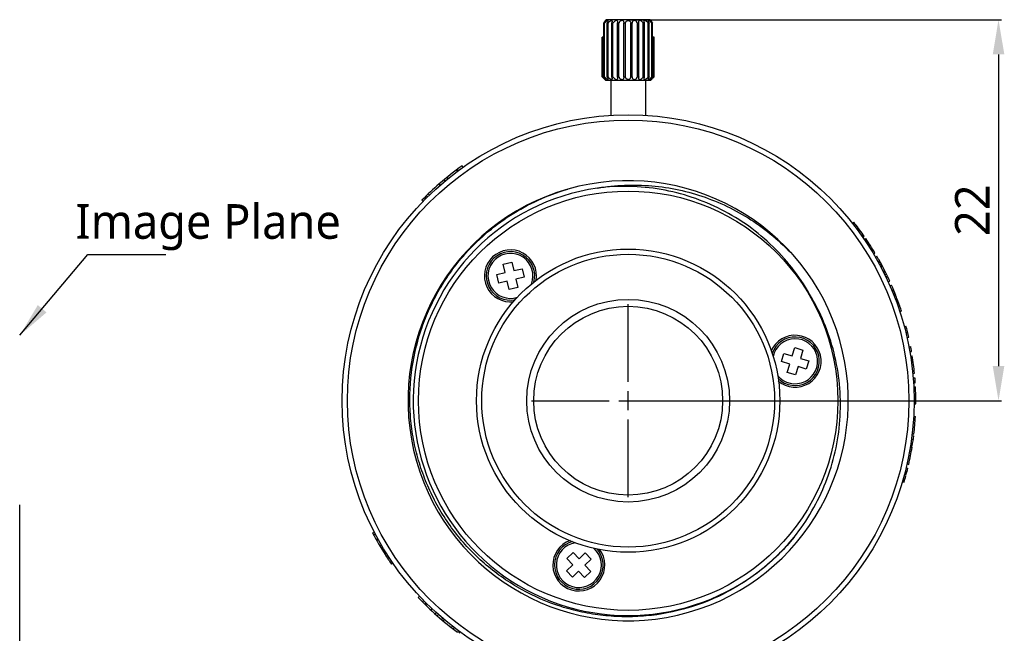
# Model space of a CAD drawing. Extents: x 797 to 936, y -37 to 31.
# Tile 6 of 6: x 879 to 936, y -13 to 22. Entities that reach past the tile are written whole.
import ezdxf
from ezdxf.lldxf.tags import DXFTag

# ---------------------------------------------------------------- set-up
doc = ezdxf.new("R2010")
doc.units = 0
doc.header["$LTSCALE"] = 0.5
doc.header["$MEASUREMENT"] = 0
doc.layers.add('02___PRT_ALL_AXES', color=7, linetype='Continuous')
doc.layers.add('1', color=7, linetype='Continuous')
doc.styles.get("Standard").update_dxf_attribs({"font": 'Roboto-Regular.ttf'})
doc.styles.add('TXT', font='Roboto-Regular.ttf')
tags = doc.linetypes.add('CENTER2', pattern=[1.125, 0.75, -0.125, 0.125, -0.125]).pattern_tags.tags
tags[10:11] = [DXFTag(74, 4), DXFTag(75, 0), DXFTag(340, '0'), DXFTag(46, 1.0), DXFTag(50, 0.0), DXFTag(44, 0.0), DXFTag(45, 0.0)]
tags[8:9] = [DXFTag(74, 4), DXFTag(75, 0), DXFTag(340, '0'), DXFTag(46, 1.0), DXFTag(50, 0.0), DXFTag(44, 0.0), DXFTag(45, 0.0)]
tags[6:7] = [DXFTag(74, 4), DXFTag(75, 0), DXFTag(340, '0'), DXFTag(46, 1.0), DXFTag(50, 0.0), DXFTag(44, 0.0), DXFTag(45, 0.0)]
tags[4:5] = [DXFTag(74, 4), DXFTag(75, 0), DXFTag(340, '0'), DXFTag(46, 1.0), DXFTag(50, 0.0), DXFTag(44, 0.0), DXFTag(45, 0.0)]
doc.dimstyles.get("Standard").update_dxf_attribs({"dimtxt": 0.18, "dimasz": 0.18, "dimexe": 0.18, "dimexo": 0.0625, "dimgap": 0.09, "dimtad": 0, "dimdec": 4, "dimzin": 0, "dimdsep": 46, "dimtxsty": 'STANDARD', "dimcen": 0.09, "dimadec": 0, "dimazin": 0, "dimtfac": 1, "dimtdec": 4, "dimtofl": 0, "dimtmove": 0, "dimatfit": 3, "dimfxl": 1, "dimtolj": 1, "dimtzin": 0, "dimarcsym": 0})

# ---------------------------------------------------------------- blocks, each defined once
blk = doc.blocks.new('*D92')
at = {"layer": '1', "color": 0, "linetype": 'Continuous', "lineweight": -2}
for p, q in [((879.14, -5.973), (879.14, -24.01)), ((871.149, -6.881), (871.149, -24.01)), ((873.149, -23.83), (877.14, -23.83)), ((879.14, -23.83), (893.582, -23.83))]:
    blk.add_line(p, q, dxfattribs=at)
at = {"layer": '1', "color": 0, "linetype": 'Continuous'}
for points in [[(873.149, -23.496), (873.149, -24.163), (871.149, -23.83)], [(877.14, -24.163), (877.14, -23.496), (879.14, -23.83)]]:
    blk.add_solid(points, dxfattribs=at)
at = {"layer": 'Defpoints', "color": 0, "linetype": 'Continuous'}
for p in [(879.14, -5.91), (871.149, -6.818), (879.14, -23.83)]:
    blk.add_point(p, dxfattribs=at)
at = {"layer": '1', "color": 0, "linetype": 'Continuous', "insert": (887.983, -22.302), "char_height": 2, "attachment_point": 5}
blk.add_mtext('\\A1;7.99%%P0.1', dxfattribs=at)
blk = doc.blocks.new('*U88')
at = {"layer": '1', "color": 0, "linetype": 'CENTER2'}
for p, q in [((0, 1.09), (0, 5.57)), ((-5.57, 0), (-1.09, 0)), ((1.09, 0), (5.57, 0)), ((0, -5.57), (0, -1.09))]:
    blk.add_line(p, q, dxfattribs=at)
at = {"layer": '1', "color": 0, "linetype": 'Continuous'}
for p, q in [((-0.545, 0), (0.545, 0)), ((0, -0.545), (0, 0.545))]:
    blk.add_line(p, q, dxfattribs=at)
blk = doc.blocks.new('*D89')
at = {"layer": '1', "color": 0, "linetype": 'Continuous', "lineweight": -2}
for p, q in [((914.32, 22.038), (935.809, 22.038)), ((935.629, 20.038), (935.629, 2.046)), ((914.32, 0.046), (935.809, 0.046))]:
    blk.add_line(p, q, dxfattribs=at)
at = {"layer": '1', "color": 0, "linetype": 'Continuous'}
for points in [[(935.963, 20.038), (935.296, 20.038), (935.629, 22.038)], [(935.296, 2.046), (935.963, 2.046), (935.629, 0.046)]]:
    blk.add_solid(points, dxfattribs=at)
at = {"layer": 'Defpoints', "color": 0, "linetype": 'Continuous'}
for p in [(914.258, 22.038), (914.258, 0.046), (935.629, 0.046)]:
    blk.add_point(p, dxfattribs=at)
at = {"layer": '1', "color": 0, "linetype": 'Continuous', "insert": (934.116, 11.042), "char_height": 2, "attachment_point": 5, "rotation": 90}
blk.add_mtext('\\A1;22', dxfattribs=at)

msp = doc.modelspace()

# ---------------------------------------------------------------- linework, layer by layer
at = {"color": 7, "linetype": 'Continuous'}
for p, q in [((912.85468, 21.83818), (912.93003, 21.92778)), ((912.85468, 18.73818), (912.85468, 21.83818)), ((912.8901, 21.83818), (912.85468, 21.83818)), ((912.8901, 18.73818), (912.8901, 21.83818)), ((912.92997, 21.97712), (912.94737, 21.99409)), ((912.92997, 21.97712), (912.94737, 21.99409)), ((912.92997, 21.92774), (912.92997, 21.97712)), ((912.94737, 21.99409), (912.99264, 22.03818)), ((915.52246, 22.03818), (912.99264, 22.03818)), ((913.03991, 18.73818), (913.03991, 21.83818)), ((913.09626, 21.83818), (913.03991, 21.83818)), ((913.09626, 18.73818), (913.09626, 21.83818)), ((913.30813, 18.73818), (913.30813, 21.83818)), ((913.38156, 21.83818), (913.30813, 21.83818)), ((913.38156, 18.73818), (913.38156, 21.83818)), ((913.64104, 18.73818), (913.64104, 21.83818)), ((913.72656, 21.83818), (913.64104, 21.83818)), ((913.72656, 18.73818), (913.72656, 21.83818)), ((914.01597, 21.83818), (914.01932, 21.86983)), ((914.01597, 18.73818), (914.01597, 21.83818)), ((914.10774, 21.83818), (914.01597, 21.83818)), ((914.10774, 18.73818), (914.10774, 21.83818)), ((914.40736, 18.73818), (914.40736, 21.83818)), ((914.49913, 21.83818), (914.40736, 21.83818)), ((914.49578, 21.86983), (914.49913, 21.83818)), ((914.49913, 18.73818), (914.49913, 21.83818)), ((914.78855, 18.73818), (914.78855, 21.83818)), ((914.87406, 21.83818), (914.78855, 21.83818)), ((914.87406, 18.73818), (914.87406, 21.83818)), ((915.13354, 18.73818), (915.13354, 21.83818)), ((915.20697, 21.83818), (915.13354, 21.83818)), ((915.20697, 18.73818), (915.20697, 21.83818)), ((915.41884, 18.73818), (915.41884, 21.83818)), ((915.47519, 21.83818), (915.41884, 21.83818)), ((915.47519, 18.73818), (915.47519, 21.83818)), ((915.52246, 22.03818), (915.56773, 21.99409)), ((915.56773, 21.99409), (915.58513, 21.97712)), ((915.56773, 21.99409), (915.58513, 21.97712)), ((915.58507, 21.92777), (915.66042, 21.83818)), ((915.58513, 21.97712), (915.58513, 21.92774)), ((915.625, 18.73818), (915.625, 21.83818)), ((915.66042, 21.83818), (915.625, 21.83818)), ((915.66042, 18.73818), (915.66042, 21.83818)), ((912.76505, 18.73818), (912.76505, 21.03818)), ((912.85468, 21.03818), (912.76505, 21.03818)), ((912.77713, 18.73818), (912.77713, 21.03818)), ((915.75005, 21.03818), (915.66042, 21.03818)), ((915.73797, 18.73818), (915.73797, 21.03818)), ((915.75005, 18.73818), (915.75005, 21.03818)), ((912.76505, 18.73818), (912.77713, 18.73818)), ((912.85468, 18.73818), (912.8901, 18.73818)), ((912.90755, 18.58817), (912.89477, 18.6023)), ((912.95755, 18.53818), (912.90755, 18.58818)), ((912.95755, 18.53818), (915.55755, 18.53818)), ((913.03991, 18.73818), (913.09626, 18.73818)), ((913.25755, 18.53818), (913.25755, 16.51601)), ((913.30813, 18.73818), (913.38156, 18.73818)), ((913.64104, 18.73818), (913.72656, 18.73818)), ((914.01597, 18.73818), (914.10774, 18.73818)), ((914.01932, 18.70652), (914.01597, 18.73818)), ((914.40736, 18.73818), (914.49913, 18.73818)), ((914.49913, 18.73818), (914.49578, 18.70652)), ((914.78855, 18.73818), (914.87406, 18.73818)), ((915.13354, 18.73818), (915.20697, 18.73818)), ((915.25755, 18.53818), (915.25755, 16.51601)), ((915.41884, 18.73818), (915.47519, 18.73818)), ((915.55755, 18.53818), (915.60755, 18.58818)), ((915.60755, 18.58817), (915.62033, 18.6023)), ((915.625, 18.73818), (915.66042, 18.73818)), ((915.73797, 18.73818), (915.75005, 18.73818)), ((904.41819, 13.29161), (904.35856, 13.37188)), ((904.46521, 13.3264), (904.40586, 13.40689)), ((904.74206, 13.52616), (904.68439, 13.60786)), ((903.42065, 12.48867), (903.35497, 12.56408)), ((903.42605, 12.49337), (903.3604, 12.56881)), ((903.70791, 12.73315), (903.64397, 12.81004)), ((903.8703, 12.86644), (903.80735, 12.94414)), ((902.7961, 11.91585), (902.72664, 11.98779)), ((902.43079, 11.5519), (902.35912, 11.62163)), ((902.68498, 11.80753), (902.61484, 11.87881)), ((927.19568, 10.2862), (927.2741, 10.34826)), ((927.29197, 10.16336), (927.37096, 10.22467)), ((927.49715, 9.89333), (927.57739, 9.95301)), ((927.73566, 9.56425), (927.81734, 9.62194)), ((927.79722, 9.47648), (927.87928, 9.53363)), ((927.87928, 9.53363), (927.81734, 9.62194)), ((927.88319, 9.35182), (927.96577, 9.40821)), ((927.95816, 9.24108), (928.0412, 9.29681)), ((928.15189, 8.94563), (928.2361, 8.99956)), ((928.33203, 8.6579), (928.41733, 8.71009)), ((928.40849, 8.53168), (928.49425, 8.58311)), ((907.05212, 7.92367), (907.53871, 8.03869)), ((907.53871, 8.03869), (907.65373, 7.5521)), ((928.52653, 8.33165), (928.61301, 8.38187)), ((928.66873, 8.08177), (928.75607, 8.13046)), ((928.67968, 8.0621), (928.76708, 8.11068)), ((928.71684, 7.99487), (928.80447, 8.04304)), ((906.68055, 7.32205), (907.16714, 7.43708)), ((907.16714, 7.43708), (907.05212, 7.92367)), ((907.65373, 7.5521), (908.14032, 7.66713)), ((908.14032, 7.66713), (908.25535, 7.18054)), ((928.77409, 7.88982), (928.86207, 7.93736)), ((928.81512, 7.81341), (928.90334, 7.86048)), ((928.83781, 7.77073), (928.92617, 7.81755)), ((928.84498, 7.75717), (928.93339, 7.8039)), ((928.97713, 7.50182), (929.06634, 7.547)), ((928.98754, 7.48123), (929.07681, 7.52629)), ((929.02209, 7.41238), (929.11157, 7.45702)), ((906.79558, 6.83546), (906.68055, 7.32205)), ((907.28217, 6.95049), (906.79558, 6.83546)), ((907.39719, 6.4639), (907.28217, 6.95049)), ((908.25535, 7.18054), (907.76876, 7.06551)), ((907.76876, 7.06551), (907.88378, 6.57892)), ((929.07251, 7.31043), (929.1623, 7.35445)), ((929.12595, 7.20041), (929.21606, 7.24377)), ((929.139, 7.17323), (929.22919, 7.21643)), ((929.26092, 6.91285), (929.35185, 6.95447)), ((907.88378, 6.57892), (907.39719, 6.4639)), ((929.36926, 6.67101), (929.46085, 6.71115)), ((929.4824, 6.40669), (929.57467, 6.44523)), ((929.49106, 6.38591), (929.58339, 6.42433)), ((929.52041, 6.31492), (929.61291, 6.35291)), ((929.56546, 6.20409), (929.65824, 6.24141)), ((929.59769, 6.12335), (929.69065, 6.16023)), ((929.61535, 6.07858), (929.70843, 6.11514)), ((929.62096, 6.0643), (929.71407, 6.10077)), ((929.72348, 5.79568), (929.81722, 5.83053)), ((929.73151, 5.77405), (929.82529, 5.80876)), ((929.75808, 5.70175), (929.85202, 5.73602)), ((929.7967, 5.59476), (929.89087, 5.62839)), ((929.8374, 5.47942), (929.93182, 5.51235)), ((929.8473, 5.45095), (929.94178, 5.4837)), ((929.9391, 5.17849), (930.03414, 5.20959)), ((930.19144, 4.33134), (930.28801, 4.35731)), ((930.28385, 3.97161), (930.38098, 3.99539)), ((930.34981, 3.69176), (930.44734, 3.71385)), ((923.72441, 2.63513), (923.86809, 3.11404)), ((923.86809, 3.11404), (924.347, 2.97036)), ((924.347, 2.97036), (924.20332, 2.49145)), ((930.46168, 3.15698), (930.55989, 3.17583)), ((930.51343, 2.87416), (930.61195, 2.8913)), ((923.10181, 2.2999), (923.24549, 2.77881)), ((923.58073, 2.15622), (923.10181, 2.2999)), ((923.24549, 2.77881), (923.72441, 2.63513)), ((924.20332, 2.49145), (924.68223, 2.34777)), ((924.68223, 2.34777), (924.53855, 1.86886)), ((930.55547, 2.6208), (930.65424, 2.63641)), ((923.43705, 1.67731), (923.58073, 2.15622)), ((924.05964, 2.01254), (923.91596, 1.53363)), ((924.53855, 1.86886), (924.05964, 2.01254)), ((923.91596, 1.53363), (923.43705, 1.67731)), ((930.68223, 1.62112), (930.78177, 1.63066)), ((930.70467, 1.36631), (930.80435, 1.37431)), ((930.72517, 1.07953), (930.82498, 1.08579)), ((930.73793, 0.85069), (930.83781, 0.85557)), ((930.74497, 0.69055), (930.84489, 0.69446)), ((930.75476, 0.34963), (930.85475, 0.35147)), ((930.75655, -0.13534), (930.85654, -0.13644)), ((930.75748, -0.00259), (930.85748, -0.00288)), ((930.73245, -0.8634), (930.8323, -0.86891)), ((930.60679, -2.17902), (930.70588, -2.19251)), ((930.63401, -1.96898), (930.73326, -1.98119)), ((930.64619, -1.86739), (930.74552, -1.87899)), ((930.51379, -2.77938), (930.61231, -2.79651)), ((930.53967, -2.62625), (930.63834, -2.64245)), ((930.55192, -2.55049), (930.65067, -2.56623)), ((930.45252, -3.11165), (930.55067, -3.13079)), ((930.29687, -3.82537), (930.39408, -3.84884)), ((930.34865, -3.60421), (930.44617, -3.62633)), ((930.3799, -3.46362), (930.47761, -3.4849)), ((930.12558, -4.47643), (930.22175, -4.50384)), ((930.18233, -4.27238), (930.27885, -4.29855)), ((930.2054, -4.1864), (930.30205, -4.21205)), ((930.21922, -4.13396), (930.31596, -4.1593)), ((930.24585, -4.03094), (930.34275, -4.05565)), ((930.0808, -4.6307), (930.1767, -4.65905)), ((930.09609, -4.57867), (930.19208, -4.6067)), ((899.6051, -7.54021), (899.5163, -7.58618)), ((899.66757, -7.65966), (899.57915, -7.70637)), ((899.8329, -7.96487), (899.74548, -8.01342)), ((900.01806, -8.28954), (899.93176, -8.34006)), ((900.09239, -8.41522), (900.00654, -8.46651)), ((900.31755, -8.78124), (900.23306, -8.83474)), ((900.47348, -9.0228), (900.38994, -9.07776)), ((910.71637, -9.06172), (911.08026, -8.71881)), ((911.05928, -9.42561), (910.71637, -9.06172)), ((911.08026, -8.71881), (911.42317, -9.0827)), ((911.42317, -9.0827), (911.78706, -8.73979)), ((911.78706, -8.73979), (912.12997, -9.10368)), ((900.6811, -9.33076), (900.59882, -9.38759)), ((910.6954, -9.76852), (911.05928, -9.42561)), ((912.12997, -9.10368), (911.76608, -9.44659)), ((911.76608, -9.44659), (912.10899, -9.81047)), ((911.03831, -10.13241), (910.6954, -9.76852)), ((911.40219, -9.7895), (911.03831, -10.13241)), ((911.7451, -10.15338), (911.40219, -9.7895)), ((912.10899, -9.81047), (911.7451, -10.15338)), ((902.21881, -11.23721), (902.14585, -11.3056)), ((902.46939, -11.49875), (902.39794, -11.56872)), ((902.58848, -11.61911), (902.51776, -11.68981)), ((902.68272, -11.71262), (902.61257, -11.78389)), ((902.93636, -11.95702), (902.86775, -12.02977)), ((903.18689, -12.18846), (903.11979, -12.26261)), ((903.30626, -12.29543), (903.23989, -12.37023)), ((903.54904, -12.50665), (903.48414, -12.58273)), ((903.64902, -12.59126), (903.58472, -12.66785)), ((904.11515, -12.96833), (904.05368, -13.04721)), ((904.21309, -13.04407), (904.15222, -13.1234)), ((904.46987, -13.23715), (904.41055, -13.31766)), ((904.55409, -13.2988), (904.49528, -13.37968))]:
    msp.add_line(p, q, dxfattribs=at)
msp.add_circle((914.25755, 0.04634), 12.1, dxfattribs=at)
for centre, radius, start, end in [((910.00204, 15.97044), 3.91083, 42.296454, 45.048885), ((918.51306, 15.97044), 3.91083, 134.951115, 137.703551), ((914.25755, 0.04634), 16.6, 125.218509, 131.030043), ((914.25755, 0.04634), 12.7, 105.922812, 105.898425), ((914.25755, 0.04634), 16.6, 131.054914, 135.788703), ((914.25755, 0.04634), 12.4, 98.208562, 320.517422), ((914.25755, 0.04634), 16.6, 35.228799, 38.359776), ((914.25755, 0.04634), 16.6, 30.948204, 34.330666), ((907.46795, 7.25129), 1.4, 345.242925, 281.086277), ((907.46795, 7.25129), 1.3, 338.756384, 287.907415), ((914.25755, 0.04634), 16.6, 27.913937, 30.141672), ((914.25755, 0.04634), 16.6, 25.694958, 27.860642), ((914.25755, 0.04634), 16.6, 24.591876, 25.590271), ((914.25755, 0.04634), 16.6, 21.443912, 23.671647), ((914.25755, 0.04634), 16.6, 19.224934, 21.390617), ((914.25755, 0.04634), 16.6, 18.121852, 19.120246), ((914.25755, 0.04634), 16.6, 12.763917, 15.052055), ((923.89202, 2.32384), 1.5, 229.749733, 156.690239), ((923.89202, 2.32384), 1.4, 225.478742, 161.30492), ((923.89202, 2.32384), 1.3, 218.774375, 167.920145), ((914.25755, 0.04634), 16.6, 9.868217, 10.866612), ((914.25755, 0.04634), 16.6, 5.476701, 8.976413), ((914.25755, 0.04634), 16.6, 3.590057, 4.588451), ((914.25755, 0.04634), 16.6, 359.369084, 2.794183), ((914.25755, 0.04634), 16.6, 353.339634, 356.839343), ((914.25755, 0.04634), 16.6, 350.944905, 352.98433), ((914.25755, 0.04634), 16.6, 347.217803, 350.678433), ((914.25755, 0.04634), 16.6, 345.135742, 346.429037), ((914.25755, 0.04634), 16.6, 343.533335, 344.82663), ((914.25755, 0.04634), 16.6, 207.373613, 212.343799), ((911.41268, -9.4361), 1.4, 105.232844, 41.316385), ((911.41268, -9.4361), 1.3, 99.093217, 47.605615), ((914.25755, 0.04634), 16.6, 212.344269, 214.632405), ((914.25755, 0.04634), 16.6, 223.145395, 233.6161)]:
    msp.add_arc(centre, radius, start, end, dxfattribs=at)
for points, knots in [([(913.10851, 21.96603), (913.10851, 21.96934), (913.1079, 21.97558), (913.10405, 21.9825), (913.0993, 21.98597), (913.09309, 21.98831), (913.08303, 21.98835), (913.06954, 21.9848), (913.05425, 21.97816), (913.03779, 21.96895), (913.0207, 21.95775), (913.00336, 21.94507), (912.98014, 21.92659), (912.95202, 21.90183), (912.92003, 21.87067), (912.89981, 21.84907), (912.8901, 21.83818)], [0, 0, 0, 0, 0.034681, 0.06458392, 0.07944172, 0.0953848, 0.13342266, 0.18215869, 0.24094983, 0.30751335, 0.37946966, 0.45491763, 0.53246924, 0.69015112, 0.84718374, 1, 1, 1, 1]), ([(912.95866, 21.98251), (912.95866, 21.98348), (912.9585, 21.98526), (912.95626, 21.98845), (912.95141, 21.98821), (912.94664, 21.98661), (912.94163, 21.98428), (912.93598, 21.98106), (912.93204, 21.97852), (912.92997, 21.97712)], [0, 0, 0, 0, 0.08314737, 0.1506657, 0.31374047, 0.43923174, 0.59680511, 0.78478959, 1, 1, 1, 1]), ([(912.93003, 21.92778), (912.93397, 21.93331), (912.94113, 21.94381), (912.95011, 21.95879), (912.95564, 21.97009), (912.95813, 21.97777), (912.95866, 21.98106), (912.95866, 21.98251)], [0, 0, 0, 0, 0.32681863, 0.61174935, 0.84107654, 0.93008032, 1, 1, 1, 1]), ([(913.03991, 21.83818), (913.04936, 21.8494), (913.06662, 21.87159), (913.08807, 21.9051), (913.10122, 21.93232), (913.10724, 21.95244), (913.10851, 21.96173), (913.10851, 21.96603)], [0, 0, 0, 0, 0.29914432, 0.57241645, 0.81044379, 0.91225932, 1, 1, 1, 1]), ([(913.34689, 21.94021), (913.34689, 21.94516), (913.34608, 21.95475), (913.34155, 21.96819), (913.33292, 21.97934), (913.31979, 21.98665), (913.30303, 21.98898), (913.28374, 21.98649), (913.26288, 21.97976), (913.23371, 21.96595), (913.19869, 21.94281), (913.16024, 21.91037), (913.1259, 21.8754), (913.10553, 21.85066), (913.09626, 21.83818)], [0, 0, 0, 0, 0.04425418, 0.08540458, 0.12524891, 0.16742465, 0.21627587, 0.27409255, 0.34003076, 0.41158375, 0.56220625, 0.71387427, 0.86089283, 1, 1, 1, 1]), ([(913.30813, 21.83818), (913.31925, 21.85473), (913.33341, 21.88019), (913.34461, 21.91535), (913.34689, 21.93221), (913.34689, 21.94021)], [0, 0, 0, 0, 0.54188949, 0.78259975, 1, 1, 1, 1]), ([(913.65755, 21.90727), (913.65755, 21.9197), (913.65471, 21.93861), (913.64292, 21.96067), (913.62951, 21.97466), (913.61116, 21.98462), (913.58851, 21.98905), (913.56311, 21.98736), (913.52751, 21.97755), (913.48583, 21.95491), (913.44301, 21.9197), (913.40797, 21.8806), (913.38928, 21.85238), (913.38156, 21.83818)], [0, 0, 0, 0, 0.09700247, 0.14459104, 0.19341264, 0.24598462, 0.30492533, 0.37112798, 0.44285147, 0.59165002, 0.73708034, 0.8738739, 1, 1, 1, 1]), ([(913.64104, 21.83818), (913.64366, 21.8439), (913.65258, 21.86591), (913.65755, 21.88979), (913.65755, 21.90727)], [0, 0, 0, 0, 0.26477198, 1, 1, 1, 1]), ([(914.01932, 21.86983), (914.01932, 21.88476), (914.01467, 21.91528), (913.99489, 21.94967), (913.9701, 21.97117), (913.94573, 21.98335), (913.91687, 21.98916), (913.88576, 21.98745), (913.85507, 21.97876), (913.81803, 21.96047), (913.77972, 21.9295), (913.74612, 21.88592), (913.73142, 21.85401), (913.72656, 21.83818)], [0, 0, 0, 0, 0.10399294, 0.21083935, 0.26842872, 0.33064001, 0.39853422, 0.47121338, 0.54573521, 0.61924404, 0.75793035, 0.88460437, 1, 1, 1, 1]), ([(914.10774, 21.83818), (914.10858, 21.85493), (914.11621, 21.88956), (914.14452, 21.93745), (914.18338, 21.96954), (914.22335, 21.98523), (914.25755, 21.98968), (914.29175, 21.98523), (914.33172, 21.96954), (914.37058, 21.93745), (914.39889, 21.88956), (914.40652, 21.85493), (914.40736, 21.83818)], [0, 0, 0, 0, 0.1084251, 0.22468627, 0.35407176, 0.42544042, 0.49999998, 0.57455947, 0.64592801, 0.77531357, 0.89157487, 1, 1, 1, 1]), ([(914.78855, 21.83818), (914.78368, 21.85401), (914.76898, 21.88592), (914.73538, 21.9295), (914.69707, 21.96047), (914.66003, 21.97876), (914.62935, 21.98745), (914.59823, 21.98916), (914.56937, 21.98335), (914.545, 21.97117), (914.52022, 21.94967), (914.50044, 21.91528), (914.49578, 21.88476), (914.49578, 21.86983)], [0, 0, 0, 0, 0.1153956, 0.24206949, 0.38075569, 0.45426458, 0.52878649, 0.60146563, 0.66935979, 0.73157107, 0.78916046, 0.89600695, 1, 1, 1, 1]), ([(915.13354, 21.83818), (915.12583, 21.85238), (915.10713, 21.8806), (915.07209, 21.9197), (915.02927, 21.95491), (914.98759, 21.97755), (914.95199, 21.98736), (914.92659, 21.98905), (914.90394, 21.98462), (914.88559, 21.97466), (914.87218, 21.96067), (914.86039, 21.93861), (914.85755, 21.9197), (914.85755, 21.90727)], [0, 0, 0, 0, 0.12612611, 0.26291953, 0.40834976, 0.55714837, 0.62887198, 0.69507461, 0.75401531, 0.80658728, 0.85540887, 0.90299745, 1, 1, 1, 1]), ([(914.85755, 21.90727), (914.85755, 21.90163), (914.85918, 21.87784), (914.86652, 21.85468), (914.87406, 21.83818)], [0, 0, 0, 0, 0.23719773, 1, 1, 1, 1]), ([(915.41884, 21.83818), (915.40957, 21.85066), (915.3892, 21.8754), (915.35486, 21.91037), (915.31642, 21.94281), (915.28139, 21.96595), (915.25222, 21.97976), (915.23136, 21.98649), (915.21207, 21.98898), (915.19531, 21.98665), (915.18218, 21.97934), (915.17355, 21.96819), (915.16902, 21.95475), (915.16821, 21.94516), (915.16821, 21.94021)], [0, 0, 0, 0, 0.13910721, 0.28612562, 0.43779356, 0.58841606, 0.65996914, 0.72590746, 0.78372413, 0.83257537, 0.87475108, 0.91459537, 0.95574579, 1, 1, 1, 1]), ([(915.16821, 21.94021), (915.16821, 21.93221), (915.17049, 21.91535), (915.18169, 21.88019), (915.19585, 21.85473), (915.20697, 21.83818)], [0, 0, 0, 0, 0.2174003, 0.45811063, 1, 1, 1, 1]), ([(915.625, 21.83818), (915.61529, 21.84907), (915.59507, 21.87067), (915.56308, 21.90183), (915.53496, 21.92659), (915.51174, 21.94507), (915.49441, 21.95775), (915.47731, 21.96895), (915.46085, 21.97816), (915.44556, 21.9848), (915.43207, 21.98835), (915.42201, 21.98831), (915.4158, 21.98597), (915.41105, 21.9825), (915.4072, 21.97558), (915.40659, 21.96934), (915.40659, 21.96603)], [0, 0, 0, 0, 0.15281634, 0.3098488, 0.46753064, 0.54508221, 0.62053018, 0.69248651, 0.75905013, 0.81784134, 0.86657738, 0.90461525, 0.92055833, 0.9354161, 0.96531903, 1, 1, 1, 1]), ([(915.40659, 21.96603), (915.40659, 21.96173), (915.40786, 21.95244), (915.41388, 21.93232), (915.42704, 21.9051), (915.44848, 21.87159), (915.46575, 21.8494), (915.47519, 21.83818)], [0, 0, 0, 0, 0.08774068, 0.18955619, 0.42758354, 0.70085588, 1, 1, 1, 1]), ([(915.58513, 21.97712), (915.58306, 21.97852), (915.57912, 21.98106), (915.57348, 21.98428), (915.56846, 21.98661), (915.56369, 21.98821), (915.55885, 21.98845), (915.5566, 21.98526), (915.55644, 21.98348), (915.55644, 21.98251)], [0, 0, 0, 0, 0.21521044, 0.40319542, 0.56076892, 0.68625997, 0.84933443, 0.9168528, 1, 1, 1, 1]), ([(915.55644, 21.98251), (915.55644, 21.98106), (915.55698, 21.97777), (915.55946, 21.97009), (915.565, 21.95879), (915.57398, 21.94381), (915.58114, 21.9333), (915.58507, 21.92777)], [0, 0, 0, 0, 0.06991875, 0.15892219, 0.38825014, 0.67318158, 1, 1, 1, 1]), ([(912.77713, 18.73818), (912.78641, 18.7287), (912.80513, 18.70987), (912.83348, 18.68221), (912.85728, 18.65982), (912.87616, 18.64271), (912.88988, 18.63066), (912.90313, 18.61949), (912.9157, 18.60945), (912.92729, 18.60091), (912.93628, 18.59504), (912.94274, 18.59153), (912.94681, 18.58969), (912.95033, 18.58853), (912.95328, 18.58806), (912.95572, 18.58833), (912.95825, 18.58998), (912.95866, 18.59237), (912.95866, 18.59384)], [0, 0, 0, 0, 0.16462605, 0.32958347, 0.4915552, 0.57006504, 0.64592479, 0.71810049, 0.78522019, 0.84550069, 0.89676064, 0.91829259, 0.93675934, 0.95203234, 0.96418773, 0.97370437, 0.98174965, 1, 1, 1, 1]), ([(912.95866, 18.59384), (912.95866, 18.59545), (912.95801, 18.59913), (912.95505, 18.60774), (912.94854, 18.62043), (912.93808, 18.63726), (912.92494, 18.65591), (912.90968, 18.67573), (912.88654, 18.70373), (912.86778, 18.72443), (912.85468, 18.73818)], [0, 0, 0, 0, 0.02689323, 0.06168686, 0.15207851, 0.26442402, 0.39287156, 0.53325635, 0.68262289, 1, 1, 1, 1]), ([(912.8901, 18.73818), (912.89981, 18.72728), (912.92003, 18.70568), (912.95202, 18.67453), (912.98014, 18.64976), (913.00336, 18.63129), (913.0207, 18.6186), (913.03779, 18.6074), (913.05425, 18.59819), (913.06954, 18.59155), (913.08303, 18.588), (913.09309, 18.58804), (913.0993, 18.59039), (913.10405, 18.59385), (913.1079, 18.60077), (913.10851, 18.60701), (913.10851, 18.61032)], [0, 0, 0, 0, 0.15281635, 0.30984879, 0.46753064, 0.54508221, 0.62053018, 0.69248651, 0.75905014, 0.81784136, 0.8665774, 0.90461525, 0.92055834, 0.9354161, 0.96531903, 1, 1, 1, 1]), ([(913.10851, 18.61032), (913.10851, 18.61463), (913.10724, 18.62392), (913.10122, 18.64404), (913.08807, 18.67126), (913.06662, 18.70477), (913.04936, 18.72695), (913.03991, 18.73818)], [0, 0, 0, 0, 0.08774068, 0.18955618, 0.42758352, 0.70085587, 1, 1, 1, 1]), ([(913.09626, 18.73818), (913.10553, 18.72569), (913.1259, 18.70096), (913.16024, 18.66599), (913.19869, 18.63355), (913.23371, 18.6104), (913.26288, 18.5966), (913.28374, 18.58986), (913.30303, 18.58737), (913.31979, 18.58971), (913.33292, 18.59701), (913.34155, 18.60816), (913.34608, 18.6216), (913.34689, 18.63119), (913.34689, 18.63614)], [0, 0, 0, 0, 0.13910722, 0.28612561, 0.43779355, 0.58841606, 0.65996915, 0.72590747, 0.78372413, 0.83257538, 0.87475108, 0.91459536, 0.95574579, 1, 1, 1, 1]), ([(913.34689, 18.63614), (913.34689, 18.64414), (913.34461, 18.66101), (913.33341, 18.69617), (913.31925, 18.72162), (913.30813, 18.73818)], [0, 0, 0, 0, 0.21740029, 0.45811061, 1, 1, 1, 1]), ([(913.38156, 18.73818), (913.38928, 18.72398), (913.40797, 18.69576), (913.44301, 18.65666), (913.48583, 18.62145), (913.52751, 18.5988), (913.56311, 18.58899), (913.58851, 18.58731), (913.61116, 18.59173), (913.62951, 18.6017), (913.64292, 18.61568), (913.65471, 18.63774), (913.65755, 18.65666), (913.65755, 18.66909)], [0, 0, 0, 0, 0.12612611, 0.26291952, 0.40834976, 0.55714838, 0.62887199, 0.69507461, 0.75401531, 0.80658727, 0.85540887, 0.90299745, 1, 1, 1, 1]), ([(913.65755, 18.66909), (913.65755, 18.67473), (913.65592, 18.69851), (913.64858, 18.72167), (913.64104, 18.73818)], [0, 0, 0, 0, 0.23719773, 1, 1, 1, 1]), ([(913.72656, 18.73818), (913.73142, 18.72235), (913.74612, 18.69044), (913.77972, 18.64686), (913.81803, 18.61589), (913.85507, 18.5976), (913.88576, 18.58891), (913.91687, 18.58719), (913.94573, 18.593), (913.9701, 18.60519), (913.99489, 18.62669), (914.01467, 18.66107), (914.01932, 18.6916), (914.01932, 18.70652)], [0, 0, 0, 0, 0.1153956, 0.24206948, 0.38075568, 0.45426457, 0.52878649, 0.60146563, 0.66935978, 0.73157106, 0.78916045, 0.89600694, 1, 1, 1, 1]), ([(914.25755, 18.58818), (914.24602, 18.58818), (914.22333, 18.59113), (914.18339, 18.60682), (914.14452, 18.6389), (914.11621, 18.6868), (914.10858, 18.72143), (914.10774, 18.73818)], [0, 0, 0, 0, 0.14911948, 0.29185802, 0.55062703, 0.78314801, 1, 1, 1, 1]), ([(914.25755, 18.58818), (914.26908, 18.58818), (914.29177, 18.59113), (914.33171, 18.60682), (914.37058, 18.6389), (914.39889, 18.6868), (914.40652, 18.72143), (914.40736, 18.73818)], [0, 0, 0, 0, 0.14911934, 0.29185789, 0.55062697, 0.78314801, 1, 1, 1, 1]), ([(914.49578, 18.70652), (914.49578, 18.6916), (914.50044, 18.66107), (914.52022, 18.62669), (914.545, 18.60519), (914.56937, 18.593), (914.59823, 18.58719), (914.62935, 18.58891), (914.66003, 18.5976), (914.69707, 18.61589), (914.73538, 18.64686), (914.76898, 18.69044), (914.78368, 18.72235), (914.78855, 18.73818)], [0, 0, 0, 0, 0.10399292, 0.21083934, 0.26842871, 0.33064001, 0.39853422, 0.47121338, 0.5457352, 0.61924402, 0.75793033, 0.88460436, 1, 1, 1, 1]), ([(914.87406, 18.73818), (914.87144, 18.73245), (914.86252, 18.71044), (914.85755, 18.68656), (914.85755, 18.66909)], [0, 0, 0, 0, 0.26477202, 1, 1, 1, 1]), ([(914.85755, 18.66909), (914.85755, 18.65666), (914.86039, 18.63774), (914.87218, 18.61568), (914.88559, 18.6017), (914.90394, 18.59173), (914.92659, 18.58731), (914.95199, 18.58899), (914.98759, 18.5988), (915.02927, 18.62145), (915.07209, 18.65666), (915.10713, 18.69576), (915.12583, 18.72398), (915.13354, 18.73818)], [0, 0, 0, 0, 0.09700247, 0.14459104, 0.19341264, 0.24598463, 0.30492535, 0.37112798, 0.44285146, 0.59165001, 0.73708032, 0.87387389, 1, 1, 1, 1]), ([(915.20697, 18.73818), (915.19585, 18.72162), (915.18169, 18.69617), (915.17049, 18.66101), (915.16821, 18.64414), (915.16821, 18.63614)], [0, 0, 0, 0, 0.54188949, 0.78259973, 1, 1, 1, 1]), ([(915.16821, 18.63614), (915.16821, 18.63119), (915.16902, 18.6216), (915.17355, 18.60816), (915.18218, 18.59701), (915.19531, 18.58971), (915.21207, 18.58737), (915.23136, 18.58986), (915.25222, 18.5966), (915.28139, 18.6104), (915.31642, 18.63355), (915.35486, 18.66599), (915.3892, 18.70096), (915.40957, 18.72569), (915.41884, 18.73818)], [0, 0, 0, 0, 0.04425418, 0.08540458, 0.12524891, 0.16742466, 0.21627588, 0.27409256, 0.34003075, 0.41158374, 0.56220624, 0.71387425, 0.86089283, 1, 1, 1, 1]), ([(915.47519, 18.73818), (915.46575, 18.72695), (915.44848, 18.70477), (915.42704, 18.67126), (915.41388, 18.64404), (915.40786, 18.62392), (915.40659, 18.61463), (915.40659, 18.61032)], [0, 0, 0, 0, 0.29914434, 0.57241643, 0.81044379, 0.91225931, 1, 1, 1, 1]), ([(915.40659, 18.61032), (915.40659, 18.60701), (915.4072, 18.60077), (915.41105, 18.59385), (915.4158, 18.59039), (915.42201, 18.58804), (915.43207, 18.588), (915.44556, 18.59155), (915.46085, 18.59819), (915.47731, 18.6074), (915.49441, 18.6186), (915.51174, 18.63129), (915.53496, 18.64976), (915.56308, 18.67453), (915.59507, 18.70568), (915.61529, 18.72728), (915.625, 18.73818)], [0, 0, 0, 0, 0.034681, 0.06458393, 0.07944173, 0.09538481, 0.13342266, 0.18215869, 0.24094982, 0.30751333, 0.37946964, 0.45491761, 0.53246922, 0.69015109, 0.84718373, 1, 1, 1, 1]), ([(915.66042, 18.73818), (915.64732, 18.72443), (915.62856, 18.70373), (915.60542, 18.67573), (915.59017, 18.65591), (915.57702, 18.63726), (915.56656, 18.62043), (915.56005, 18.60774), (915.55709, 18.59913), (915.55644, 18.59545), (915.55644, 18.59384)], [0, 0, 0, 0, 0.31737715, 0.4667435, 0.60712826, 0.73557578, 0.84792132, 0.93831307, 0.97310675, 1, 1, 1, 1]), ([(915.55644, 18.59384), (915.55644, 18.59237), (915.55685, 18.58998), (915.55938, 18.58833), (915.56182, 18.58806), (915.56477, 18.58853), (915.5683, 18.58969), (915.57236, 18.59153), (915.57882, 18.59504), (915.58781, 18.60091), (915.5994, 18.60945), (915.61197, 18.61949), (915.62522, 18.63066), (915.63894, 18.64271), (915.65783, 18.65982), (915.68162, 18.68221), (915.70997, 18.70987), (915.72869, 18.7287), (915.73797, 18.73818)], [0, 0, 0, 0, 0.01825038, 0.02629565, 0.03581229, 0.0479677, 0.06324071, 0.08170742, 0.10323931, 0.1544992, 0.21477957, 0.28189927, 0.35407498, 0.42993476, 0.50844459, 0.67041643, 0.83537405, 1, 1, 1, 1]), ([(912.48712, 12.3193), (913.00442, 12.4067), (914.05135, 12.51584), (915.62887, 12.47979), (917.18953, 12.24538), (918.70833, 11.81684), (920.16151, 11.20155), (921.52654, 10.40965), (922.78222, 9.45422), (923.53423, 8.71785), (923.88563, 8.32826)], [0, 0, 0, 0, 0.1249968, 0.24999441, 0.37499508, 0.4999965, 0.62499762, 0.7499972, 0.87499816, 1, 1, 1, 1]), ([(904.73141, 8.37553), (905.12791, 8.83484), (905.98837, 9.69759), (907.45027, 10.79235), (909.05381, 11.66661), (910.1961, 12.09066), (910.7786, 12.26055)], [0, 0, 0, 0, 0.24999954, 0.49999936, 0.7499996, 1, 1, 1, 1]), ([(924.83539, 5.99765), (924.54413, 6.5379), (923.87839, 7.5758), (922.65723, 8.96276), (921.24108, 10.15055), (919.66278, 11.11223), (917.95837, 11.82689), (916.1663, 12.27906), (914.32732, 12.45949), (913.09605, 12.39621), (912.48712, 12.3193)], [0, 0, 0, 0, 0.12500034, 0.24999594, 0.37499635, 0.49999571, 0.62499599, 0.74999755, 0.8749963, 1, 1, 1, 1]), ([(923.82809, -7.83812), (923.5672, -8.159), (923.01275, -8.77515), (922.09341, -9.6114), (921.09488, -10.35179), (919.67327, -11.2005), (917.7477, -11.98883), (915.70401, -12.37913), (914.04958, -12.44445), (912.80886, -12.36996), (911.58168, -12.1725), (909.98113, -11.74879), (908.0709, -10.92359), (906.02104, -9.50183), (904.29099, -7.70458), (903.17126, -5.95081), (902.49616, -4.43903), (902.10357, -3.25972), (901.82923, -2.04745), (901.62447, -0.40446), (901.67386, 1.67532), (902.13009, 3.70501), (902.72643, 5.24957), (903.28568, 6.35961), (903.95097, 7.40925), (904.46114, 8.06244), (904.73141, 8.37553)], [0, 0, 0, 0, 0.03126496, 0.06253982, 0.09380699, 0.12507607, 0.18753658, 0.24999721, 0.2812663, 0.31253547, 0.34380461, 0.37507373, 0.43753504, 0.49999656, 0.5624583, 0.62492029, 0.65618949, 0.68745872, 0.718728, 0.74999723, 0.81245989, 0.87492274, 0.90619207, 0.93746137, 0.96873067, 1, 1, 1, 1]), ([(923.82809, -7.83812), (924.20997, -7.35755), (924.90329, -6.33796), (925.70381, -4.67236), (926.24765, -2.90576), (926.52158, -1.0779), (926.51888, 0.77027), (926.2388, 2.59709), (925.68733, 4.36062), (925.14591, 5.46831), (924.83539, 5.99765)], [0, 0, 0, 0, 0.12501282, 0.25002365, 0.37503907, 0.50004875, 0.62504469, 0.75003126, 0.87501145, 1, 1, 1, 1])]:
    msp.add_open_spline(points, degree=3, knots=knots, dxfattribs=at)
at = {"layer": '02___PRT_ALL_AXES', "color": 7, "linetype": 'Continuous'}
for radius in [16.5, 16.2, 8.75, 8.45, 5.85, 5.45]:
    msp.add_circle((914.25755, 0.04634), radius, dxfattribs=at)
for centre, start, end in [((907.46795, 7.25129), 349.909761, 276.850267), ((911.41268, -9.4361), 109.713069, 36.886931)]:
    msp.add_arc(centre, 1.5, start, end, dxfattribs=at)

# ---------------------------------------------------------------- block references
at = {"layer": '1', "color": 0, "linetype": 'CENTER2'}
msp.add_blockref('*U88', (914.25755, 0.04634), dxfattribs=at)

# ---------------------------------------------------------------- texts
at = {"layer": '1', "color": 0, "linetype": 'Continuous', "insert": (882.36221, 11.39223), "char_height": 2, "attachment_point": 1, "style": 'TXT'}
msp.add_mtext_dynamic_manual_height_columns('Image Plane', width=47.6717007, gutter_width=10, heights=[0], dxfattribs=at)

# ---------------------------------------------------------------- dimensions: what is measured, and where the dimension line sits
at = {"layer": '1', "color": 0, "linetype": 'Continuous'}
dim = msp.add_linear_dim(base=(935.62947, 0.04634), p1=(914.25755, 22.03818), p2=(914.25755, 0.04634), angle=90, dimstyle='Standard', override={"dimtxt": 2, "dimasz": 2, "dimgap": 0.5, "dimtad": 1, "dimdec": 0, "dimzin": 8}, dxfattribs=at)
dim.commit()
dim.dimension.update_dxf_attribs({"geometry": '*D89', "text_midpoint": (935.62947, 11.04226), "dimtype": 160})
dim = msp.add_linear_dim(base=(879.13992, -23.82954), p1=(871.14889, -6.81802), p2=(879.13992, -5.91012), text='<>%%P0.1', dimstyle='Standard', override={"dimtxt": 2, "dimasz": 2, "dimgap": 0.5, "dimtad": 1, "dimdec": 2, "dimzin": 8}, dxfattribs=at)
dim.commit()
dim.dimension.update_dxf_attribs({"geometry": '*D92', "text_midpoint": (887.98278, -23.82954), "dimtype": 160})

# ---------------------------------------------------------------- leaders
msp.add_leader([(879.15929, 3.82303), (883.0746, 8.47827), (887.57599, 8.47827)], dimstyle='Standard', override={"dimasz": 2, "dimgap": 0.09, "dimtad": 0}, dxfattribs=at)

doc.saveas('drawing.dxf')
